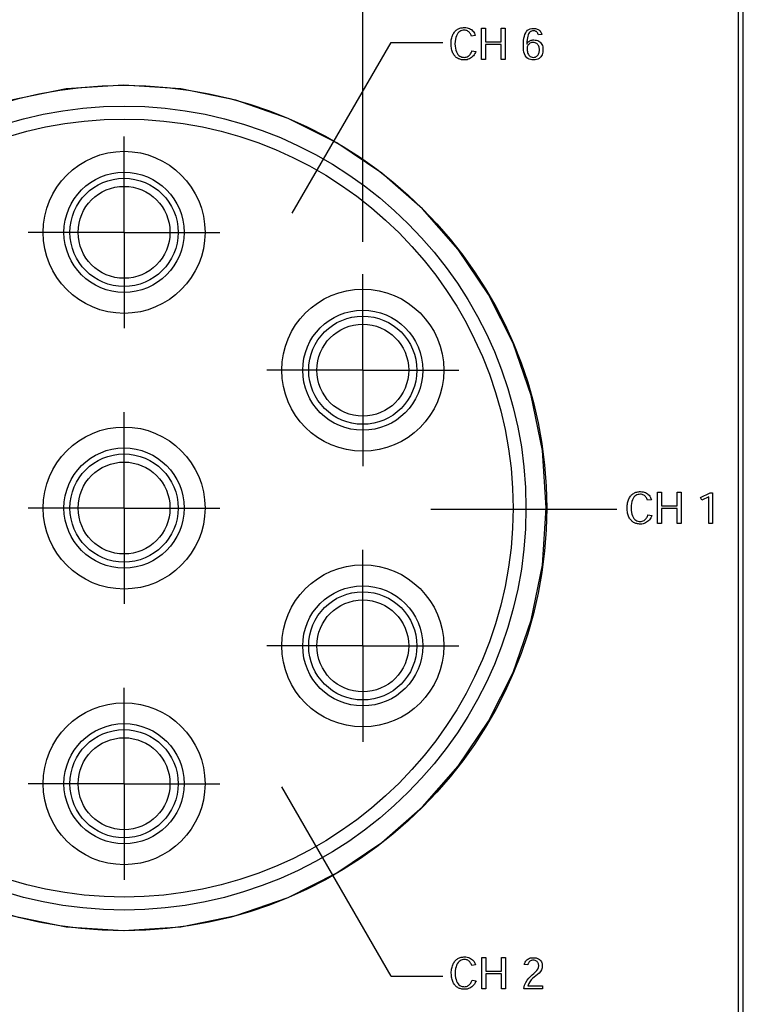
# Model space of a CAD drawing. Header units: inches. Extents: x 0.2 to 16.8, y 0.1 to 10.8.
# Tile 9 of 36: x 4.3 to 5.7, y 4.5 to 6.4. Entities that reach past the tile are written whole.
import ezdxf

# ---------------------------------------------------------------- set-up
doc = ezdxf.new("R2010")
doc.units = ezdxf.units.IN
doc.header["$LTSCALE"] = 0.935
doc.header["$MEASUREMENT"] = 0
doc.linetypes.add('CENTER', pattern=[0.6, 0.375, -0.075, 0.075, -0.075])
doc.layers.get('0').update_dxf_attribs({"linetype": 'CONTINUOUS'})
doc.layers.add('DEFAULT_1', color=7, linetype='CENTER')
doc.layers.add('DIMENSIONS', color=7, linetype='CONTINUOUS')
doc.styles.get("Standard").update_dxf_attribs({"font": 'txt', "width": 0.8})
doc.dimstyles.new('DIMSTYLE_1', dxfattribs={"dimtxt": 0.125, "dimasz": 0.18, "dimexe": 0.18, "dimexo": 0.0625, "dimgap": 0.09, "dimtad": 0, "dimtih": 1, "dimtoh": 1, "dimdec": 3, "dimzin": 4, "dimdsep": 46, "dimtxsty": 'STANDARD', "dimblk": '_FILLED', "dimblk1": '_FILLED', "dimblk2": '_FILLED', "dimcen": 0.09, "dimadec": 0, "dimazin": 0, "dimtp": 0.001, "dimtm": 0.001, "dimtfac": 1, "dimtdec": 3, "dimtofl": 0, "dimtmove": 0, "dimatfit": 3, "dimldrblk": '_FILLED', "dimfxl": 1, "dimtolj": 1, "dimtzin": 4, "dimarcsym": 0})

# ---------------------------------------------------------------- blocks, each defined once
blk = doc.blocks.new('*D15')
at = {"layer": 'DIMENSIONS', "color": 2, "linetype": 'CONTINUOUS'}
blk.add_line((4.9606, 5.9966), (4.9606, 8.5659), dxfattribs=at)
at = {"layer": 'DIMENSIONS', "color": 2, "linetype": 'CONTINUOUS', "width": 0.8}
for s, p in [(']', (5.0231, 10.1534)), ('34.55', (5.0231, 9.6534)), ('[', (5.0231, 9.5534)), ('1.360', (5.0231, 8.9284)), ('2X ', (5.0231, 8.6284))]:
    blk.add_text(s, height=0.125, rotation=90, dxfattribs=at).set_placement(p)
blk = doc.blocks.new('_FILLED')
at = {"color": 0, "linetype": 'BYBLOCK'}
blk.add_solid([(0, 0), (-1, 0.174), (-1, -0.174)], dxfattribs=at)

msp = doc.modelspace()

# ---------------------------------------------------------------- linework, layer by layer
at = {"color": 7, "linetype": 'CONTINUOUS'}
for p, q in [((5.6943, 2.8134), (5.6943, 7.8784)), ((5.6843, 7.8484), (5.6843, 2.8434)), ((5.6844, 7.8484), (5.6844, 2.8434)), ((5.1343, 6.3959), (5.1352, 6.3976)), ((5.1352, 6.3976), (5.1362, 6.3992)), ((5.1362, 6.3992), (5.1373, 6.4007)), ((5.1373, 6.4007), (5.1384, 6.4021)), ((5.1384, 6.4021), (5.1396, 6.4033)), ((5.1396, 6.4033), (5.1409, 6.4044)), ((5.1409, 6.4044), (5.1422, 6.4054)), ((5.1422, 6.4054), (5.1435, 6.4063)), ((5.1439, 6.3989), (5.1424, 6.3966)), ((5.1435, 6.4063), (5.145, 6.4071)), ((5.1457, 6.4007), (5.1439, 6.3989)), ((5.145, 6.4071), (5.1465, 6.4078)), ((5.1476, 6.4022), (5.1457, 6.4007)), ((5.1465, 6.4078), (5.148, 6.4084)), ((5.1497, 6.4033), (5.1476, 6.4022)), ((5.148, 6.4084), (5.1496, 6.4089)), ((5.1496, 6.4089), (5.1513, 6.4093)), ((5.1519, 6.4041), (5.1497, 6.4033)), ((5.1513, 6.4093), (5.153, 6.4095)), ((5.1542, 6.4045), (5.1519, 6.4041)), ((5.153, 6.4095), (5.1547, 6.4097)), ((5.1565, 6.4047), (5.1542, 6.4045)), ((5.1547, 6.4097), (5.1565, 6.4098)), ((5.1565, 6.4098), (5.1591, 6.4096)), ((5.1583, 6.4046), (5.1565, 6.4047)), ((5.1599, 6.4043), (5.1583, 6.4046)), ((5.1591, 6.4096), (5.1616, 6.4093)), ((5.1614, 6.4038), (5.1599, 6.4043)), ((5.1628, 6.4032), (5.1614, 6.4038)), ((5.1616, 6.4093), (5.1639, 6.4087)), ((5.1641, 6.4024), (5.1628, 6.4032)), ((5.1639, 6.4087), (5.1661, 6.4079)), ((5.1653, 6.4015), (5.1641, 6.4024)), ((5.1663, 6.4004), (5.1653, 6.4015)), ((5.1661, 6.4079), (5.1681, 6.4069)), ((5.1673, 6.3992), (5.1663, 6.4004)), ((5.1681, 6.3979), (5.1673, 6.3992)), ((5.1681, 6.4069), (5.17, 6.4057)), ((5.1689, 6.3964), (5.1681, 6.3979)), ((5.17, 6.4057), (5.1717, 6.4042)), ((5.1717, 6.4042), (5.1732, 6.4026)), ((5.1732, 6.4026), (5.1746, 6.4008)), ((5.1746, 6.4008), (5.1758, 6.3988)), ((5.1758, 6.3988), (5.1768, 6.3966)), ((5.1897, 6.3484), (5.1897, 6.4086)), ((5.1897, 6.4086), (5.1972, 6.4086)), ((5.1972, 6.4086), (5.1972, 6.3823)), ((5.2277, 6.3823), (5.2277, 6.4086)), ((5.2277, 6.4086), (5.2351, 6.4086)), ((5.2351, 6.4086), (5.2351, 6.3484)), ((5.2733, 6.3966), (5.2748, 6.3997)), ((5.2748, 6.3997), (5.2765, 6.4023)), ((5.2765, 6.4023), (5.2785, 6.4044)), ((5.2785, 6.4044), (5.2808, 6.4061)), ((5.2804, 6.3978), (5.2794, 6.3956)), ((5.2816, 6.3996), (5.2804, 6.3978)), ((5.2808, 6.4061), (5.2835, 6.4073)), ((5.2829, 6.401), (5.2816, 6.3996)), ((5.2844, 6.4021), (5.2829, 6.401)), ((5.2835, 6.4073), (5.2864, 6.408)), ((5.2861, 6.4028), (5.2844, 6.4021)), ((5.2879, 6.4032), (5.2861, 6.4028)), ((5.2864, 6.408), (5.2897, 6.4082)), ((5.2898, 6.4034), (5.2879, 6.4032)), ((5.2897, 6.4082), (5.2917, 6.4081)), ((5.2911, 6.4033), (5.2898, 6.4034)), ((5.2923, 6.4031), (5.2911, 6.4033)), ((5.2917, 6.4081), (5.2936, 6.4079)), ((5.2934, 6.4028), (5.2923, 6.4031)), ((5.2944, 6.4023), (5.2934, 6.4028)), ((5.2936, 6.4079), (5.2954, 6.4075)), ((5.2953, 6.4018), (5.2944, 6.4023)), ((5.2961, 6.4012), (5.2953, 6.4018)), ((5.2954, 6.4075), (5.297, 6.4069)), ((5.2968, 6.4004), (5.2961, 6.4012)), ((5.2974, 6.3996), (5.2968, 6.4004)), ((5.297, 6.4069), (5.2986, 6.4062)), ((5.2979, 6.3988), (5.2974, 6.3996)), ((5.2984, 6.3978), (5.2979, 6.3988)), ((5.2988, 6.3969), (5.2984, 6.3978)), ((5.2986, 6.4062), (5.3, 6.4053)), ((5.3, 6.4053), (5.3013, 6.4043)), ((5.3013, 6.4043), (5.3025, 6.4031)), ((5.3025, 6.4031), (5.3036, 6.4017)), ((5.3036, 6.4017), (5.3045, 6.4002)), ((5.3045, 6.4002), (5.3053, 6.3985)), ((5.3053, 6.3985), (5.3059, 6.3966)), ((4.8245, 6.052), (5.0152, 6.3809)), ((5.0152, 6.3809), (5.1152, 6.3809)), ((5.1308, 6.3786), (5.1309, 6.3811)), ((5.1309, 6.3759), (5.1308, 6.3786)), ((5.1309, 6.3811), (5.1311, 6.3835)), ((5.1311, 6.3835), (5.1313, 6.3859)), ((5.1313, 6.3859), (5.1317, 6.3881)), ((5.1317, 6.3881), (5.1322, 6.3902)), ((5.1322, 6.3902), (5.1328, 6.3922)), ((5.1328, 6.3922), (5.1335, 6.3941)), ((5.1335, 6.3941), (5.1343, 6.3959)), ((5.1386, 6.383), (5.1384, 6.3784)), ((5.1384, 6.3784), (5.1386, 6.3738)), ((5.1391, 6.3871), (5.1386, 6.383)), ((5.1399, 6.3907), (5.1391, 6.3871)), ((5.141, 6.3939), (5.1399, 6.3907)), ((5.1424, 6.3966), (5.141, 6.3939)), ((5.1696, 6.3948), (5.1689, 6.3964)), ((5.1701, 6.3932), (5.1696, 6.3948)), ((5.1776, 6.3942), (5.1701, 6.3932)), ((5.1768, 6.3966), (5.1776, 6.3942)), ((5.1972, 6.3823), (5.2277, 6.3823)), ((5.2702, 6.3749), (5.2703, 6.3801)), ((5.2703, 6.3801), (5.2707, 6.3849)), ((5.2707, 6.3849), (5.2713, 6.3892)), ((5.2713, 6.3892), (5.2722, 6.3932)), ((5.2722, 6.3932), (5.2733, 6.3966)), ((5.2771, 6.3825), (5.277, 6.378)), ((5.2775, 6.3865), (5.2771, 6.3825)), ((5.2772, 6.378), (5.2777, 6.3791)), ((5.278, 6.39), (5.2775, 6.3865)), ((5.2777, 6.3791), (5.2783, 6.3801)), ((5.2786, 6.393), (5.278, 6.39)), ((5.2783, 6.3801), (5.279, 6.3811)), ((5.2794, 6.3956), (5.2786, 6.393)), ((5.279, 6.3811), (5.2798, 6.382)), ((5.2798, 6.382), (5.2807, 6.3828)), ((5.2817, 6.3784), (5.2806, 6.3773)), ((5.2807, 6.3828), (5.2818, 6.3836)), ((5.283, 6.3793), (5.2817, 6.3784)), ((5.2818, 6.3836), (5.2829, 6.3842)), ((5.2829, 6.3842), (5.2842, 6.3848)), ((5.2844, 6.38), (5.283, 6.3793)), ((5.2842, 6.3848), (5.2856, 6.3853)), ((5.286, 6.3806), (5.2844, 6.38)), ((5.2856, 6.3853), (5.2871, 6.3856)), ((5.2876, 6.3809), (5.286, 6.3806)), ((5.2871, 6.3856), (5.2887, 6.3858)), ((5.2894, 6.381), (5.2876, 6.3809)), ((5.2887, 6.3858), (5.2904, 6.3859)), ((5.2913, 6.3809), (5.2894, 6.381)), ((5.2904, 6.3859), (5.2931, 6.3857)), ((5.293, 6.3805), (5.2913, 6.3809)), ((5.2946, 6.3798), (5.293, 6.3805)), ((5.2931, 6.3857), (5.2956, 6.3853)), ((5.296, 6.379), (5.2946, 6.3798)), ((5.2956, 6.3853), (5.2979, 6.3846)), ((5.2972, 6.3779), (5.296, 6.379)), ((5.2979, 6.3846), (5.2999, 6.3836)), ((5.2992, 6.3959), (5.2988, 6.3969)), ((5.3059, 6.3966), (5.2992, 6.3959)), ((5.2999, 6.3836), (5.3018, 6.3824)), ((5.3018, 6.3824), (5.3034, 6.3809)), ((5.3034, 6.3809), (5.3048, 6.3792)), ((5.3048, 6.3792), (5.306, 6.3772)), ((5.1311, 6.3733), (5.1309, 6.3759)), ((5.1314, 6.3708), (5.1311, 6.3733)), ((5.1318, 6.3685), (5.1314, 6.3708)), ((5.1323, 6.3663), (5.1318, 6.3685)), ((5.1329, 6.3643), (5.1323, 6.3663)), ((5.1336, 6.3623), (5.1329, 6.3643)), ((5.1344, 6.3605), (5.1336, 6.3623)), ((5.1353, 6.3588), (5.1344, 6.3605)), ((5.1386, 6.3738), (5.1391, 6.3697)), ((5.1391, 6.3697), (5.1399, 6.3661)), ((5.1399, 6.3661), (5.141, 6.3629)), ((5.141, 6.3629), (5.1423, 6.3602)), ((5.1423, 6.3602), (5.1439, 6.358)), ((5.1674, 6.3579), (5.1684, 6.3593)), ((5.1684, 6.3593), (5.1693, 6.3607)), ((5.1693, 6.3607), (5.17, 6.3622)), ((5.17, 6.3622), (5.1706, 6.3637)), ((5.1706, 6.3637), (5.1711, 6.3651)), ((5.1711, 6.3651), (5.1786, 6.3638)), ((5.1767, 6.3595), (5.1754, 6.3574)), ((5.1778, 6.3616), (5.1767, 6.3595)), ((5.1786, 6.3638), (5.1778, 6.3616)), ((5.1972, 6.3772), (5.1972, 6.3484)), ((5.2277, 6.3772), (5.1972, 6.3772)), ((5.2277, 6.3484), (5.2277, 6.3772)), ((5.2703, 6.3701), (5.2702, 6.3749)), ((5.2707, 6.3659), (5.2703, 6.3701)), ((5.2714, 6.3621), (5.2707, 6.3659)), ((5.2724, 6.3588), (5.2714, 6.3621)), ((5.277, 6.378), (5.2772, 6.378)), ((5.2774, 6.3709), (5.2773, 6.3695)), ((5.2773, 6.3695), (5.2773, 6.3695)), ((5.2773, 6.3695), (5.2774, 6.3674)), ((5.2777, 6.3723), (5.2774, 6.3709)), ((5.2774, 6.3674), (5.2776, 6.3654)), ((5.2776, 6.3654), (5.2779, 6.3633)), ((5.2782, 6.3736), (5.2777, 6.3723)), ((5.2779, 6.3633), (5.2784, 6.3614)), ((5.2788, 6.3749), (5.2782, 6.3736)), ((5.2784, 6.3614), (5.279, 6.3595)), ((5.2796, 6.3762), (5.2788, 6.3749)), ((5.279, 6.3595), (5.2799, 6.3578)), ((5.2806, 6.3773), (5.2796, 6.3762)), ((5.2983, 6.3766), (5.2972, 6.3779)), ((5.2992, 6.3752), (5.2983, 6.3766)), ((5.2999, 6.3737), (5.2992, 6.3752)), ((5.2994, 6.3586), (5.3001, 6.3601)), ((5.3005, 6.372), (5.2999, 6.3737)), ((5.3001, 6.3601), (5.3006, 6.3617)), ((5.3009, 6.3702), (5.3005, 6.372)), ((5.3006, 6.3617), (5.301, 6.3634)), ((5.3011, 6.3684), (5.3009, 6.3702)), ((5.301, 6.3634), (5.3012, 6.365)), ((5.3012, 6.3666), (5.3011, 6.3684)), ((5.3012, 6.365), (5.3012, 6.3666)), ((5.306, 6.3772), (5.3069, 6.375)), ((5.3071, 6.3596), (5.3063, 6.3573)), ((5.3069, 6.375), (5.3076, 6.3725)), ((5.3077, 6.362), (5.3071, 6.3596)), ((5.3076, 6.3725), (5.308, 6.3699)), ((5.308, 6.3645), (5.3077, 6.362)), ((5.308, 6.3699), (5.3081, 6.367)), ((5.3081, 6.367), (5.308, 6.3645)), ((5.1363, 6.3573), (5.1353, 6.3588)), ((5.1374, 6.3558), (5.1363, 6.3573)), ((5.1385, 6.3545), (5.1374, 6.3558)), ((5.1397, 6.3533), (5.1385, 6.3545)), ((5.1409, 6.3523), (5.1397, 6.3533)), ((5.1421, 6.3513), (5.1409, 6.3523)), ((5.1435, 6.3505), (5.1421, 6.3513)), ((5.1449, 6.3497), (5.1435, 6.3505)), ((5.1439, 6.358), (5.1456, 6.3561)), ((5.1464, 6.3491), (5.1449, 6.3497)), ((5.1456, 6.3561), (5.1476, 6.3547)), ((5.148, 6.3485), (5.1464, 6.3491)), ((5.1476, 6.3547), (5.1496, 6.3536)), ((5.1496, 6.348), (5.148, 6.3485)), ((5.1496, 6.3536), (5.1518, 6.3528)), ((5.1512, 6.3477), (5.1496, 6.348)), ((5.1529, 6.3474), (5.1512, 6.3477)), ((5.1518, 6.3528), (5.154, 6.3524)), ((5.1546, 6.3473), (5.1529, 6.3474)), ((5.154, 6.3524), (5.1563, 6.3523)), ((5.1564, 6.3472), (5.1546, 6.3473)), ((5.1563, 6.3523), (5.1583, 6.3524)), ((5.159, 6.3474), (5.1564, 6.3472)), ((5.1583, 6.3524), (5.1602, 6.3528)), ((5.1616, 6.3478), (5.159, 6.3474)), ((5.1602, 6.3528), (5.1619, 6.3535)), ((5.164, 6.3485), (5.1616, 6.3478)), ((5.1619, 6.3535), (5.1635, 6.3543)), ((5.1635, 6.3543), (5.1649, 6.3554)), ((5.1663, 6.3495), (5.164, 6.3485)), ((5.1649, 6.3554), (5.1662, 6.3566)), ((5.1662, 6.3566), (5.1674, 6.3579)), ((5.1684, 6.3507), (5.1663, 6.3495)), ((5.1704, 6.3522), (5.1684, 6.3507)), ((5.1723, 6.3538), (5.1704, 6.3522)), ((5.1739, 6.3555), (5.1723, 6.3538)), ((5.1754, 6.3574), (5.1739, 6.3555)), ((5.1972, 6.3484), (5.1897, 6.3484)), ((5.2351, 6.3484), (5.2277, 6.3484)), ((5.2737, 6.356), (5.2724, 6.3588)), ((5.2752, 6.3536), (5.2737, 6.356)), ((5.277, 6.3516), (5.2752, 6.3536)), ((5.279, 6.35), (5.277, 6.3516)), ((5.2813, 6.3489), (5.279, 6.35)), ((5.2799, 6.3578), (5.2809, 6.3562)), ((5.2809, 6.3562), (5.2822, 6.3549)), ((5.2839, 6.348), (5.2813, 6.3489)), ((5.2822, 6.3549), (5.2836, 6.3538)), ((5.2836, 6.3538), (5.2854, 6.353)), ((5.2867, 6.3475), (5.2839, 6.348)), ((5.2854, 6.353), (5.2873, 6.3524)), ((5.2898, 6.3474), (5.2867, 6.3475)), ((5.2873, 6.3524), (5.2895, 6.3522)), ((5.2895, 6.3522), (5.2916, 6.3524)), ((5.2929, 6.3476), (5.2898, 6.3474)), ((5.2916, 6.3524), (5.2934, 6.3529)), ((5.2957, 6.3481), (5.2929, 6.3476)), ((5.2934, 6.3529), (5.295, 6.3536)), ((5.295, 6.3536), (5.2964, 6.3546)), ((5.2982, 6.349), (5.2957, 6.3481)), ((5.2964, 6.3546), (5.2976, 6.3558)), ((5.2976, 6.3558), (5.2986, 6.3571)), ((5.3004, 6.3502), (5.2982, 6.349)), ((5.2986, 6.3571), (5.2994, 6.3586)), ((5.3023, 6.3516), (5.3004, 6.3502)), ((5.3039, 6.3533), (5.3023, 6.3516)), ((5.3052, 6.3552), (5.3039, 6.3533)), ((5.3063, 6.3573), (5.3052, 6.3552)), ((4.3889, 6.2914), (4.2828, 6.2697)), ((4.4995, 6.2988), (4.3889, 6.2914)), ((4.6101, 6.2914), (4.4995, 6.2988)), ((4.7161, 6.2697), (4.6101, 6.2914)), ((4.8167, 6.2347), (4.7161, 6.2697)), ((4.9108, 6.1875), (4.8167, 6.2347)), ((4.9975, 6.129), (4.9108, 6.1875)), ((5.0758, 6.0601), (4.9975, 6.129)), ((5.1447, 5.9818), (5.0758, 6.0601)), ((5.2032, 5.8951), (5.1447, 5.9818)), ((5.2504, 5.801), (5.2032, 5.8951)), ((5.2854, 5.7004), (5.2504, 5.801)), ((5.307, 5.5944), (5.2854, 5.7004)), ((5.3145, 5.4838), (5.307, 5.5944)), ((5.4756, 5.5045), (5.4767, 5.506)), ((5.4767, 5.506), (5.4778, 5.5074)), ((5.4778, 5.5074), (5.479, 5.5086)), ((5.479, 5.5086), (5.4803, 5.5097)), ((5.4803, 5.5097), (5.4816, 5.5107)), ((5.4816, 5.5107), (5.483, 5.5116)), ((5.483, 5.5116), (5.4844, 5.5124)), ((5.4851, 5.506), (5.4833, 5.5041)), ((5.4844, 5.5124), (5.4859, 5.5131)), ((5.4871, 5.5075), (5.4851, 5.506)), ((5.4859, 5.5131), (5.4874, 5.5137)), ((5.4891, 5.5086), (5.4871, 5.5075)), ((5.4874, 5.5137), (5.489, 5.5142)), ((5.489, 5.5142), (5.4907, 5.5145)), ((5.4913, 5.5094), (5.4891, 5.5086)), ((5.4907, 5.5145), (5.4924, 5.5148)), ((5.4936, 5.5098), (5.4913, 5.5094)), ((5.4924, 5.5148), (5.4942, 5.515)), ((5.4959, 5.51), (5.4936, 5.5098)), ((5.4942, 5.515), (5.496, 5.515)), ((5.4977, 5.5099), (5.4959, 5.51)), ((5.496, 5.515), (5.4985, 5.5149)), ((5.4993, 5.5096), (5.4977, 5.5099)), ((5.4985, 5.5149), (5.501, 5.5146)), ((5.5009, 5.5091), (5.4993, 5.5096)), ((5.5023, 5.5085), (5.5009, 5.5091)), ((5.501, 5.5146), (5.5033, 5.514)), ((5.5035, 5.5077), (5.5023, 5.5085)), ((5.5033, 5.514), (5.5055, 5.5132)), ((5.5047, 5.5068), (5.5035, 5.5077)), ((5.5058, 5.5057), (5.5047, 5.5068)), ((5.5055, 5.5132), (5.5075, 5.5122)), ((5.5067, 5.5045), (5.5058, 5.5057)), ((5.5075, 5.5122), (5.5094, 5.5109)), ((5.5094, 5.5109), (5.5111, 5.5095)), ((5.5111, 5.5095), (5.5127, 5.5079)), ((5.5127, 5.5079), (5.514, 5.5061)), ((5.514, 5.5061), (5.5152, 5.504)), ((5.5291, 5.5138), (5.5366, 5.5138)), ((5.5291, 5.4537), (5.5291, 5.5138)), ((5.5366, 5.5138), (5.5366, 5.4876)), ((5.5671, 5.5138), (5.5745, 5.5138)), ((5.5671, 5.4876), (5.5671, 5.5138)), ((5.5745, 5.5138), (5.5745, 5.4537)), ((5.6118, 5.5038), (5.6307, 5.5129)), ((5.6281, 5.505), (5.6143, 5.4986)), ((5.6281, 5.4537), (5.6281, 5.505)), ((5.6307, 5.5129), (5.6351, 5.5129)), ((5.6351, 5.5129), (5.6351, 5.4537)), ((5.4702, 5.4839), (5.4703, 5.4864)), ((5.4703, 5.4864), (5.4705, 5.4888)), ((5.4705, 5.4888), (5.4708, 5.4911)), ((5.4708, 5.4911), (5.4711, 5.4933)), ((5.4711, 5.4933), (5.4716, 5.4955)), ((5.4716, 5.4955), (5.4722, 5.4975)), ((5.4722, 5.4975), (5.4729, 5.4994)), ((5.4729, 5.4994), (5.4737, 5.5012)), ((5.4737, 5.5012), (5.4746, 5.5029)), ((5.4746, 5.5029), (5.4756, 5.5045)), ((5.478, 5.4883), (5.4778, 5.4837)), ((5.4785, 5.4924), (5.478, 5.4883)), ((5.4793, 5.496), (5.4785, 5.4924)), ((5.4804, 5.4992), (5.4793, 5.496)), ((5.4818, 5.5019), (5.4804, 5.4992)), ((5.4833, 5.5041), (5.4818, 5.5019)), ((5.5076, 5.5031), (5.5067, 5.5045)), ((5.5083, 5.5017), (5.5076, 5.5031)), ((5.509, 5.5001), (5.5083, 5.5017)), ((5.5095, 5.4985), (5.509, 5.5001)), ((5.517, 5.4995), (5.5095, 5.4985)), ((5.5152, 5.504), (5.5162, 5.5018)), ((5.5162, 5.5018), (5.517, 5.4995)), ((5.5366, 5.4876), (5.5671, 5.4876)), ((5.6143, 5.4986), (5.6118, 5.5038)), ((5.092, 5.4809), (5.4506, 5.4809)), ((5.307, 5.3732), (5.3145, 5.4838)), ((5.4703, 5.4812), (5.4702, 5.4839)), ((5.4705, 5.4786), (5.4703, 5.4812)), ((5.4708, 5.4761), (5.4705, 5.4786)), ((5.4712, 5.4738), (5.4708, 5.4761)), ((5.4717, 5.4716), (5.4712, 5.4738)), ((5.4723, 5.4695), (5.4717, 5.4716)), ((5.473, 5.4676), (5.4723, 5.4695)), ((5.4738, 5.4658), (5.473, 5.4676)), ((5.4778, 5.4837), (5.478, 5.4791)), ((5.478, 5.4791), (5.4785, 5.4749)), ((5.4785, 5.4749), (5.4793, 5.4713)), ((5.4793, 5.4713), (5.4804, 5.4682)), ((5.4804, 5.4682), (5.4817, 5.4655)), ((5.5087, 5.466), (5.5094, 5.4675)), ((5.5094, 5.4675), (5.51, 5.4689)), ((5.51, 5.4689), (5.5105, 5.4703)), ((5.5105, 5.4703), (5.5181, 5.4691)), ((5.5181, 5.4691), (5.5172, 5.4669)), ((5.5671, 5.4824), (5.5366, 5.4824)), ((5.5366, 5.4824), (5.5366, 5.4537)), ((5.5671, 5.4537), (5.5671, 5.4824)), ((5.4747, 5.4641), (5.4738, 5.4658)), ((5.4757, 5.4625), (5.4747, 5.4641)), ((5.4768, 5.4611), (5.4757, 5.4625)), ((5.478, 5.4598), (5.4768, 5.4611)), ((5.4791, 5.4586), (5.478, 5.4598)), ((5.4803, 5.4576), (5.4791, 5.4586)), ((5.4816, 5.4566), (5.4803, 5.4576)), ((5.4829, 5.4558), (5.4816, 5.4566)), ((5.4817, 5.4655), (5.4833, 5.4633)), ((5.4843, 5.455), (5.4829, 5.4558)), ((5.4833, 5.4633), (5.4851, 5.4614)), ((5.4858, 5.4543), (5.4843, 5.455)), ((5.4851, 5.4614), (5.487, 5.46)), ((5.4874, 5.4538), (5.4858, 5.4543)), ((5.487, 5.46), (5.489, 5.4589)), ((5.489, 5.4533), (5.4874, 5.4538)), ((5.489, 5.4589), (5.4912, 5.4581)), ((5.4906, 5.453), (5.489, 5.4533)), ((5.4923, 5.4527), (5.4906, 5.453)), ((5.4912, 5.4581), (5.4934, 5.4577)), ((5.494, 5.4525), (5.4923, 5.4527)), ((5.4934, 5.4577), (5.4957, 5.4575)), ((5.4958, 5.4525), (5.494, 5.4525)), ((5.4957, 5.4575), (5.4977, 5.4577)), ((5.4984, 5.4526), (5.4958, 5.4525)), ((5.4977, 5.4577), (5.4996, 5.4581)), ((5.501, 5.4531), (5.4984, 5.4526)), ((5.4996, 5.4581), (5.5013, 5.4588)), ((5.5034, 5.4538), (5.501, 5.4531)), ((5.5013, 5.4588), (5.5029, 5.4596)), ((5.5029, 5.4596), (5.5043, 5.4607)), ((5.5057, 5.4548), (5.5034, 5.4538)), ((5.5043, 5.4607), (5.5056, 5.4619)), ((5.5056, 5.4619), (5.5068, 5.4632)), ((5.5079, 5.456), (5.5057, 5.4548)), ((5.5068, 5.4632), (5.5078, 5.4646)), ((5.5078, 5.4646), (5.5087, 5.466)), ((5.5098, 5.4574), (5.5079, 5.456)), ((5.5117, 5.459), (5.5098, 5.4574)), ((5.5133, 5.4608), (5.5117, 5.459)), ((5.5148, 5.4627), (5.5133, 5.4608)), ((5.5161, 5.4648), (5.5148, 5.4627)), ((5.5172, 5.4669), (5.5161, 5.4648)), ((5.5366, 5.4537), (5.5291, 5.4537)), ((5.5745, 5.4537), (5.5671, 5.4537)), ((5.6351, 5.4537), (5.6281, 5.4537)), ((5.2854, 5.2671), (5.307, 5.3732)), ((5.2504, 5.1666), (5.2854, 5.2671)), ((5.2032, 5.0724), (5.2504, 5.1666)), ((5.1447, 4.9858), (5.2032, 5.0724)), ((5.0758, 4.9075), (5.1447, 4.9858)), ((5.0152, 4.5809), (4.8047, 4.9461)), ((4.9975, 4.8386), (5.0758, 4.9075)), ((4.9108, 4.7801), (4.9975, 4.8386)), ((4.8167, 4.7328), (4.9108, 4.7801)), ((4.7161, 4.6979), (4.8167, 4.7328)), ((4.2828, 4.6979), (4.3889, 4.6762)), ((4.6101, 4.6762), (4.7161, 4.6979)), ((4.3889, 4.6762), (4.4995, 4.6688)), ((4.4995, 4.6688), (4.6101, 4.6762)), ((5.1413, 4.6127), (5.1426, 4.6137)), ((5.1426, 4.6137), (5.144, 4.6146)), ((5.144, 4.6146), (5.1454, 4.6154)), ((5.1454, 4.6154), (5.1469, 4.6161)), ((5.1469, 4.6161), (5.1485, 4.6167)), ((5.1485, 4.6167), (5.1501, 4.6172)), ((5.1501, 4.6172), (5.1517, 4.6175)), ((5.1517, 4.6175), (5.1534, 4.6178)), ((5.1546, 4.6128), (5.1524, 4.6124)), ((5.1534, 4.6178), (5.1552, 4.618)), ((5.157, 4.613), (5.1546, 4.6128)), ((5.1552, 4.618), (5.157, 4.618)), ((5.157, 4.618), (5.1596, 4.6179)), ((5.1587, 4.6129), (5.157, 4.613)), ((5.1604, 4.6126), (5.1587, 4.6129)), ((5.1596, 4.6179), (5.1621, 4.6176)), ((5.1621, 4.6176), (5.1644, 4.617)), ((5.1644, 4.617), (5.1665, 4.6162)), ((5.1665, 4.6162), (5.1686, 4.6152)), ((5.1686, 4.6152), (5.1704, 4.6139)), ((5.1704, 4.6139), (5.1722, 4.6125)), ((5.1902, 4.6168), (5.1976, 4.6168)), ((5.1902, 4.5567), (5.1902, 4.6168)), ((5.1976, 4.6168), (5.1976, 4.5906)), ((5.2281, 4.6168), (5.2356, 4.6168)), ((5.2281, 4.5906), (5.2281, 4.6168)), ((5.2356, 4.6168), (5.2356, 4.5567)), ((5.2771, 4.6124), (5.2786, 4.6135)), ((5.2786, 4.6135), (5.2803, 4.6145)), ((5.2803, 4.6145), (5.2822, 4.6154)), ((5.2822, 4.6154), (5.2843, 4.616)), ((5.2843, 4.616), (5.2867, 4.6164)), ((5.2867, 4.6164), (5.2893, 4.6165)), ((5.2893, 4.6165), (5.2922, 4.6163)), ((5.2922, 4.6163), (5.2949, 4.6159)), ((5.2949, 4.6159), (5.2973, 4.6152)), ((5.2973, 4.6152), (5.2994, 4.6142)), ((5.2994, 4.6142), (5.3012, 4.6131)), ((5.3012, 4.6131), (5.3027, 4.6117)), ((5.1315, 4.5918), (5.1318, 4.5941)), ((5.1318, 4.5941), (5.1322, 4.5963)), ((5.1322, 4.5963), (5.1327, 4.5985)), ((5.1327, 4.5985), (5.1333, 4.6005)), ((5.1333, 4.6005), (5.134, 4.6024)), ((5.134, 4.6024), (5.1348, 4.6042)), ((5.1348, 4.6042), (5.1357, 4.6059)), ((5.1357, 4.6059), (5.1367, 4.6075)), ((5.1367, 4.6075), (5.1377, 4.609)), ((5.1377, 4.609), (5.1389, 4.6104)), ((5.1389, 4.6104), (5.1401, 4.6116)), ((5.1395, 4.5954), (5.139, 4.5913)), ((5.1404, 4.599), (5.1395, 4.5954)), ((5.1401, 4.6116), (5.1413, 4.6127)), ((5.1415, 4.6022), (5.1404, 4.599)), ((5.1428, 4.6049), (5.1415, 4.6022)), ((5.1444, 4.6071), (5.1428, 4.6049)), ((5.1462, 4.609), (5.1444, 4.6071)), ((5.1481, 4.6105), (5.1462, 4.609)), ((5.1502, 4.6116), (5.1481, 4.6105)), ((5.1524, 4.6124), (5.1502, 4.6116)), ((5.1619, 4.6121), (5.1604, 4.6126)), ((5.1633, 4.6115), (5.1619, 4.6121)), ((5.1646, 4.6107), (5.1633, 4.6115)), ((5.1657, 4.6098), (5.1646, 4.6107)), ((5.1668, 4.6087), (5.1657, 4.6098)), ((5.1678, 4.6075), (5.1668, 4.6087)), ((5.1686, 4.6061), (5.1678, 4.6075)), ((5.1694, 4.6047), (5.1686, 4.6061)), ((5.17, 4.6031), (5.1694, 4.6047)), ((5.1706, 4.6015), (5.17, 4.6031)), ((5.1781, 4.6025), (5.1706, 4.6015)), ((5.1722, 4.6125), (5.1737, 4.6109)), ((5.1737, 4.6109), (5.1751, 4.6091)), ((5.1751, 4.6091), (5.1763, 4.607)), ((5.1763, 4.607), (5.1773, 4.6048)), ((5.1773, 4.6048), (5.1781, 4.6025)), ((5.2718, 4.6032), (5.2723, 4.6049)), ((5.2789, 4.6029), (5.2718, 4.6032)), ((5.2723, 4.6049), (5.273, 4.6065)), ((5.273, 4.6065), (5.2738, 4.6081)), ((5.2738, 4.6081), (5.2747, 4.6096)), ((5.2747, 4.6096), (5.2758, 4.6111)), ((5.2758, 4.6111), (5.2771, 4.6124)), ((5.2792, 4.604), (5.2789, 4.6029)), ((5.2796, 4.6052), (5.2792, 4.604)), ((5.28, 4.6062), (5.2796, 4.6052)), ((5.2806, 4.6073), (5.28, 4.6062)), ((5.2813, 4.6082), (5.2806, 4.6073)), ((5.282, 4.609), (5.2813, 4.6082)), ((5.2829, 4.6098), (5.282, 4.609)), ((5.2839, 4.6104), (5.2829, 4.6098)), ((5.285, 4.6109), (5.2839, 4.6104)), ((5.2862, 4.6113), (5.285, 4.6109)), ((5.2876, 4.6116), (5.2862, 4.6113)), ((5.289, 4.6116), (5.2876, 4.6116)), ((5.2911, 4.6115), (5.289, 4.6116)), ((5.2929, 4.6112), (5.2911, 4.6115)), ((5.2944, 4.6106), (5.2929, 4.6112)), ((5.2957, 4.6099), (5.2944, 4.6106)), ((5.2968, 4.6091), (5.2957, 4.6099)), ((5.296, 4.5916), (5.298, 4.5944)), ((5.2977, 4.6081), (5.2968, 4.6091)), ((5.2984, 4.607), (5.2977, 4.6081)), ((5.298, 4.5944), (5.2994, 4.5975)), ((5.299, 4.6059), (5.2984, 4.607)), ((5.2994, 4.6047), (5.299, 4.6059)), ((5.2996, 4.6034), (5.2994, 4.6047)), ((5.2994, 4.5975), (5.2998, 4.601)), ((5.2998, 4.6022), (5.2996, 4.6034)), ((5.2998, 4.601), (5.2998, 4.6022)), ((5.3027, 4.6117), (5.304, 4.6102)), ((5.304, 4.6102), (5.305, 4.6086)), ((5.305, 4.6086), (5.3057, 4.6068)), ((5.3062, 4.5968), (5.305, 4.5931)), ((5.3057, 4.6068), (5.3063, 4.605)), ((5.3067, 4.6012), (5.3062, 4.5968)), ((5.3063, 4.605), (5.3066, 4.6031)), ((5.3066, 4.6031), (5.3067, 4.6012)), ((5.0152, 4.5809), (5.1152, 4.5809)), ((5.1313, 4.5894), (5.1315, 4.5918)), ((5.1313, 4.5869), (5.1313, 4.5894)), ((5.1314, 4.5842), (5.1313, 4.5869)), ((5.1315, 4.5816), (5.1314, 4.5842)), ((5.1318, 4.5791), (5.1315, 4.5816)), ((5.1322, 4.5768), (5.1318, 4.5791)), ((5.1327, 4.5746), (5.1322, 4.5768)), ((5.139, 4.5913), (5.1389, 4.5867)), ((5.1389, 4.5867), (5.139, 4.5821)), ((5.139, 4.5821), (5.1395, 4.5779)), ((5.1395, 4.5779), (5.1404, 4.5743)), ((5.1976, 4.5906), (5.2281, 4.5906)), ((5.2281, 4.5854), (5.1976, 4.5854)), ((5.1976, 4.5854), (5.1976, 4.5567)), ((5.2281, 4.5567), (5.2281, 4.5854)), ((5.2774, 4.5731), (5.2805, 4.577)), ((5.2805, 4.577), (5.2837, 4.5804)), ((5.2837, 4.5804), (5.2871, 4.5834)), ((5.2881, 4.5764), (5.2852, 4.5735)), ((5.2871, 4.5834), (5.2903, 4.5862)), ((5.2913, 4.5791), (5.2881, 4.5764)), ((5.2903, 4.5862), (5.2934, 4.5889)), ((5.2945, 4.5816), (5.2913, 4.5791)), ((5.2934, 4.5889), (5.296, 4.5916)), ((5.2976, 4.5842), (5.2945, 4.5816)), ((5.3005, 4.5869), (5.2976, 4.5842)), ((5.303, 4.5898), (5.3005, 4.5869)), ((5.305, 4.5931), (5.303, 4.5898)), ((5.1334, 4.5725), (5.1327, 4.5746)), ((5.1341, 4.5706), (5.1334, 4.5725)), ((5.1349, 4.5688), (5.1341, 4.5706)), ((5.1358, 4.5671), (5.1349, 4.5688)), ((5.1368, 4.5655), (5.1358, 4.5671)), ((5.1379, 4.5641), (5.1368, 4.5655)), ((5.139, 4.5628), (5.1379, 4.5641)), ((5.1401, 4.5616), (5.139, 4.5628)), ((5.1413, 4.5606), (5.1401, 4.5616)), ((5.1404, 4.5743), (5.1414, 4.5712)), ((5.1426, 4.5596), (5.1413, 4.5606)), ((5.1414, 4.5712), (5.1428, 4.5685)), ((5.144, 4.5588), (5.1426, 4.5596)), ((5.1428, 4.5685), (5.1444, 4.5663)), ((5.1454, 4.558), (5.144, 4.5588)), ((5.1444, 4.5663), (5.1461, 4.5644)), ((5.1469, 4.5573), (5.1454, 4.558)), ((5.1461, 4.5644), (5.148, 4.563)), ((5.1484, 4.5568), (5.1469, 4.5573)), ((5.148, 4.563), (5.1501, 4.5619)), ((5.15, 4.5563), (5.1484, 4.5568)), ((5.1517, 4.556), (5.15, 4.5563)), ((5.1501, 4.5619), (5.1522, 4.5611)), ((5.1533, 4.5557), (5.1517, 4.556)), ((5.1522, 4.5611), (5.1545, 4.5607)), ((5.1545, 4.5607), (5.1568, 4.5605)), ((5.1568, 4.5605), (5.1588, 4.5607)), ((5.1588, 4.5607), (5.1606, 4.5611)), ((5.162, 4.5561), (5.1595, 4.5556)), ((5.1606, 4.5611), (5.1624, 4.5618)), ((5.1645, 4.5568), (5.162, 4.5561)), ((5.1624, 4.5618), (5.1639, 4.5626)), ((5.1639, 4.5626), (5.1654, 4.5637)), ((5.1668, 4.5578), (5.1645, 4.5568)), ((5.1654, 4.5637), (5.1667, 4.5649)), ((5.1667, 4.5649), (5.1678, 4.5662)), ((5.1689, 4.559), (5.1668, 4.5578)), ((5.1678, 4.5662), (5.1688, 4.5676)), ((5.1688, 4.5676), (5.1697, 4.569)), ((5.1709, 4.5604), (5.1689, 4.559)), ((5.1697, 4.569), (5.1705, 4.5705)), ((5.1705, 4.5705), (5.1711, 4.5719)), ((5.1727, 4.562), (5.1709, 4.5604)), ((5.1711, 4.5719), (5.1716, 4.5733)), ((5.1716, 4.5733), (5.1791, 4.5721)), ((5.1744, 4.5638), (5.1727, 4.562)), ((5.1758, 4.5657), (5.1744, 4.5638)), ((5.1771, 4.5678), (5.1758, 4.5657)), ((5.1782, 4.5699), (5.1771, 4.5678)), ((5.1791, 4.5721), (5.1782, 4.5699)), ((5.1976, 4.5567), (5.1902, 4.5567)), ((5.2356, 4.5567), (5.2281, 4.5567)), ((5.271, 4.5574), (5.2725, 4.5635)), ((5.2718, 4.5567), (5.271, 4.5574)), ((5.3069, 4.5567), (5.2718, 4.5567)), ((5.2725, 4.5635), (5.2747, 4.5687)), ((5.2747, 4.5687), (5.2774, 4.5731)), ((5.2805, 4.5665), (5.2791, 4.5621)), ((5.2791, 4.5621), (5.3069, 4.5621)), ((5.2826, 4.5702), (5.2805, 4.5665)), ((5.2852, 4.5735), (5.2826, 4.5702)), ((5.3069, 4.5621), (5.3069, 4.5567)), ((5.1551, 4.5555), (5.1533, 4.5557)), ((5.1568, 4.5555), (5.1551, 4.5555)), ((5.1595, 4.5556), (5.1568, 4.5555))]:
    msp.add_line(p, q, dxfattribs=at)
for centre, radius in [((4.5003, 5.4834), 0.815), ((4.5003, 5.4834), 0.775), ((4.5003, 5.4834), 0.75), ((4.5003, 6.0149), 0.1562), ((4.5003, 6.0149), 0.1158), ((4.5003, 6.0149), 0.1043), ((4.5003, 6.0149), 0.0886), ((4.9606, 5.7491), 0.1562), ((4.9606, 5.7491), 0.1158), ((4.9606, 5.7491), 0.1043), ((4.9606, 5.7491), 0.0886), ((4.5003, 5.4834), 0.1562), ((4.5003, 5.4834), 0.1158), ((4.5003, 5.4834), 0.1043), ((4.5003, 5.4834), 0.0886), ((4.9606, 5.2176), 0.1562), ((4.9606, 5.2176), 0.1158), ((4.9606, 5.2176), 0.1043), ((4.9606, 5.2176), 0.0886), ((4.5003, 4.9519), 0.1562), ((4.5003, 4.9519), 0.1158), ((4.5003, 4.9519), 0.1043), ((4.5003, 4.9519), 0.0886)]:
    msp.add_circle(centre, radius, dxfattribs=at)
at = {"layer": 'DEFAULT_1', "color": 7, "linetype": 'CENTER'}
for p, q in [((4.5003, 6.0149), (4.5003, 6.1999)), ((4.5003, 6.0149), (4.3153, 6.0149)), ((4.5003, 6.0149), (4.5003, 5.8299)), ((4.5003, 6.0149), (4.6853, 6.0149)), ((4.9606, 5.7491), (4.9606, 5.9341)), ((4.9606, 5.7491), (4.7756, 5.7491)), ((4.9606, 5.7491), (4.9606, 5.5641)), ((4.9606, 5.7491), (5.1456, 5.7491)), ((4.5003, 5.4834), (4.5003, 5.6684)), ((4.5003, 5.4834), (4.3153, 5.4834)), ((4.5003, 5.4834), (4.5003, 5.2984)), ((4.5003, 5.4834), (4.6853, 5.4834)), ((4.9606, 5.2176), (4.9606, 5.4026)), ((4.9606, 5.2176), (4.7756, 5.2176)), ((4.9606, 5.2176), (5.1456, 5.2176)), ((4.9606, 5.2176), (4.9606, 5.0326)), ((4.5003, 4.9519), (4.5003, 5.1369)), ((4.5003, 4.9519), (4.3153, 4.9519)), ((4.5003, 4.9519), (4.6853, 4.9519)), ((4.5003, 4.9519), (4.5003, 4.7669))]:
    msp.add_line(p, q, dxfattribs=at)

# ---------------------------------------------------------------- dimensions: what is measured, and where the dimension line sits
at = {"layer": 'DIMENSIONS', "color": 2, "linetype": 'CONTINUOUS'}
dim = msp.add_ordinate_dim(feature_location=(4.9606, 5.9966), offset=(0, 2.5693), dtype=1, origin=(3.6003, 7.9999), text='2X <>', dimstyle='DIMSTYLE_1', dxfattribs=at)
dim.commit()
dim.dimension.update_dxf_attribs({"geometry": '*D15', "text_midpoint": (4.9606, 9.4409)})

doc.saveas('drawing.dxf')
